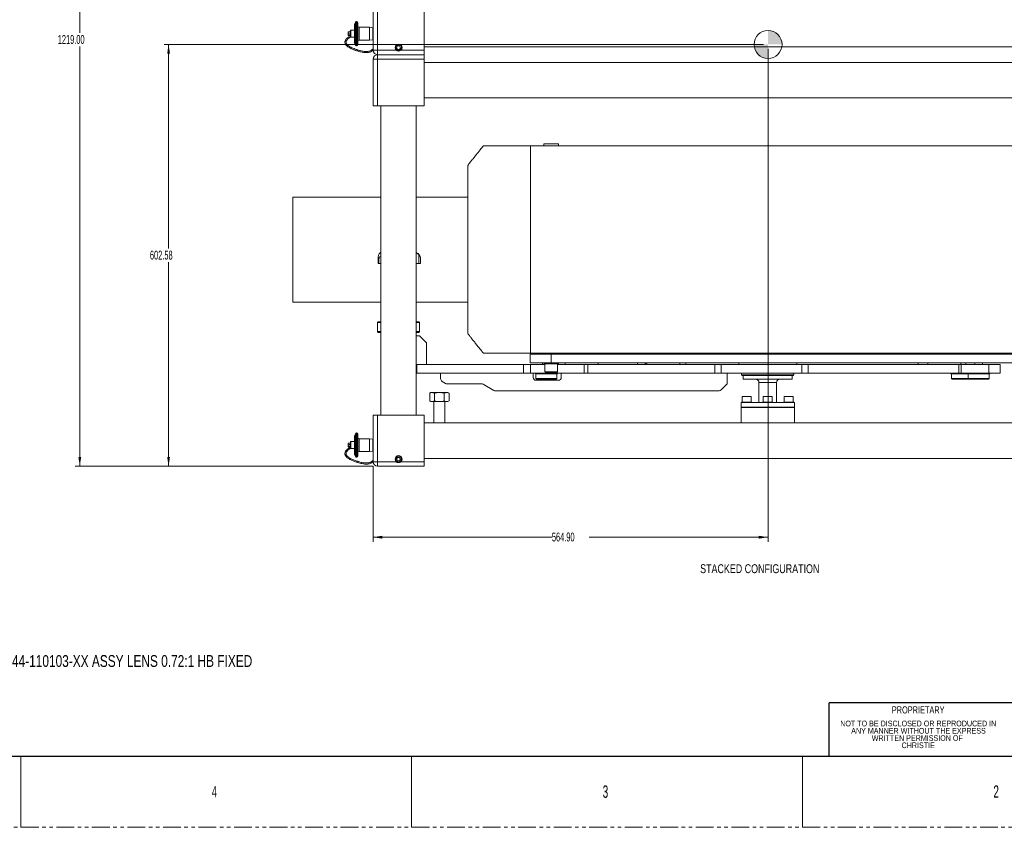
# Model space of a CAD drawing. Header units: millimetres. Extents: x 0 to 1118, y 0 to 864.
# Tile 5 of 13: x 558 to 910, y 0 to 289. Entities that reach past the tile are written whole.
import ezdxf

# ---------------------------------------------------------------- set-up
doc = ezdxf.new("R2010")
doc.units = ezdxf.units.MM
doc.linetypes.add('PHANTOM', pattern=[12.7, 6.35, -1.27, 1.27, -1.27, 1.27, -1.27])
doc.styles.add('SLDTEXTSTYLE0', font='TXT', dxfattribs={"width": 0.75})
doc.styles.add('SLDTEXTSTYLE1', font='TXT', dxfattribs={"width": 0.6})
doc.styles.add('SLDTEXTSTYLE3', font='TXT', dxfattribs={"width": 0.605})
doc.dimstyles.new('SLDDIMSTYLE0', dxfattribs={"dimtxt": 3.175, "dimasz": 3.302, "dimexe": 0, "dimexo": 0.0625, "dimgap": 0.79375, "dimtad": 0, "dimtih": 1, "dimtoh": 1, "dimlfac": 4, "dimrnd": 1e-09, "dimzin": 4, "dimdsep": 46, "dimtxsty": 'SLDTEXTSTYLE3', "dimsah": 1, "dimcen": 0.09, "dimadec": 0, "dimazin": 1, "dimtfac": 1, "dimtofl": 0, "dimtmove": 0, "dimatfit": 3, "dimfxl": 1, "dimfrac": 2, "dimtolj": 1, "dimtzin": 12, "dimarcsym": 0})
doc.dimstyles.new('SLDDIMSTYLE1', dxfattribs={"dimtxt": 3.175, "dimasz": 3.302, "dimexe": 0, "dimexo": 0.0625, "dimgap": 0.79375, "dimtad": 0, "dimtih": 1, "dimtoh": 1, "dimlfac": 4, "dimrnd": 1e-09, "dimzin": 12, "dimdsep": 46, "dimtxsty": 'SLDTEXTSTYLE3', "dimsah": 1, "dimcen": 0.09, "dimadec": 0, "dimazin": 3, "dimtfac": 1, "dimtofl": 0, "dimtmove": 0, "dimatfit": 3, "dimfxl": 1, "dimfrac": 2, "dimtolj": 1, "dimtzin": 12, "dimarcsym": 0})

# ---------------------------------------------------------------- blocks, each defined once
blk = doc.blocks.new('SW_NOTE_39')
at = {"color": 0, "linetype": 'Continuous', "lineweight": 0, "char_height": 2.032, "attachment_point": 2, "style": 'SLDTEXTSTYLE0'}
for s, insert in [('NOT TO BE DISCLOSED OR REPRODUCED IN', (26.92, 2.62)), ('ANY MANNER WITHOUT THE EXPRESS', (27.01, 0.02)), ('WRITTEN PERMISSION OF', (26.57, -2.57)), ('CHRISTIE', (26.91, -5.17))]:
    blk.add_mtext(s, dxfattribs=dict(at, insert=insert))
blk = doc.blocks.new('_D')
at = {"color": 7, "linetype": 'Continuous', "lineweight": 0}
for p, q in [((825.92, 278.09), (825.92, 102.04)), ((684.69, 129.03), (684.69, 102.04)), ((684.69, 103.64), (748.64, 103.64)), ((825.92, 103.64), (761.97, 103.64))]:
    blk.add_line(p, q, dxfattribs=at)
for points in [[(684.69, 103.64), (687.99, 103.13), (687.99, 104.15)], [(825.92, 103.64), (822.62, 104.15), (822.62, 103.13)]]:
    blk.add_solid(points, dxfattribs=at)
at = {"color": 7, "linetype": 'Continuous', "lineweight": 0, "insert": (748.64, 105.3), "char_height": 3.175, "attachment_point": 1, "style": 'SLDTEXTSTYLE3'}
blk.add_mtext('564.90', dxfattribs=at)
blk = doc.blocks.new('_D_1')
at = {"color": 7, "linetype": 'Continuous', "lineweight": 0}
for p, q in [((824.32, 279.69), (609.99, 279.69)), ((611.59, 279.69), (611.59, 206.8)), ((611.59, 129.04), (611.59, 201.93)), ((684.68, 129.04), (609.99, 129.04))]:
    blk.add_line(p, q, dxfattribs=at)
for points in [[(611.59, 279.69), (611.08, 276.38), (612.1, 276.38)], [(611.59, 129.04), (612.1, 132.34), (611.08, 132.34)]]:
    blk.add_solid(points, dxfattribs=at)
at = {"color": 7, "linetype": 'Continuous', "lineweight": 0, "insert": (604.92, 206.02), "char_height": 3.175, "attachment_point": 1, "style": 'SLDTEXTSTYLE3'}
blk.add_mtext('602.58', dxfattribs=at)
blk = doc.blocks.new('_D_2')
at = {"color": 7, "linetype": 'Continuous', "lineweight": 0}
for p, q in [((690.58, 433.79), (578.24, 433.79)), ((579.84, 433.79), (579.84, 283.85)), ((579.84, 129.04), (579.84, 278.98)), ((684.68, 129.04), (578.24, 129.04))]:
    blk.add_line(p, q, dxfattribs=at)
for points in [[(579.84, 433.79), (579.33, 430.49), (580.35, 430.49)], [(579.84, 129.04), (580.35, 132.34), (579.33, 132.34)]]:
    blk.add_solid(points, dxfattribs=at)
at = {"color": 7, "linetype": 'Continuous', "lineweight": 0, "insert": (571.96, 283.07), "char_height": 3.175, "attachment_point": 1, "style": 'SLDTEXTSTYLE3'}
blk.add_mtext('1219.00', dxfattribs=at)
blk = doc.blocks.new('SW_DOWELSYMBOL_2')
at = {"linetype": 'Continuous', "lineweight": 0}
h = blk.add_hatch(color=0, dxfattribs=at)
edge = h.paths.add_edge_path(flags=0)
edge.add_arc((0, 0), 5, 0, 90)
edge.add_line((0, 5), (0, 0))
edge.add_line((0, 0), (5, 0))
h = blk.add_hatch(color=0, dxfattribs=at)
edge = h.paths.add_edge_path(flags=0)
edge.add_arc((0, 0), 5, 180, 270)
edge.add_line((0, -5), (0, 0))
edge.add_line((0, 0), (-5, 0))
at = {"color": 0, "linetype": 'Continuous', "lineweight": 0}
blk.add_circle((0, 0), 5, dxfattribs=at)

msp = doc.modelspace()

# ---------------------------------------------------------------- linework, layer by layer
at = {"color": 7, "linetype": 'Continuous', "lineweight": 15}
for p, q in [((684.6924, 277.6278), (684.6924, 294.2903)), ((686.2799, 294.2903), (686.2799, 277.6278)), ((702.9424, 294.2903), (702.9424, 277.6278)), ((678.414, 287.613), (678.1122, 286.7838)), ((678.1122, 280.2968), (678.1122, 286.7838)), ((678.9059, 287.8742), (678.7869, 287.8742)), ((679.3028, 287.4773), (679.3028, 279.6033)), ((683.3721, 285.8223), (679.6997, 285.8223)), ((684.6569, 285.6873), (683.3721, 285.8223)), ((683.3721, 281.2583), (683.3721, 285.8223)), ((684.6923, 285.6518), (684.6569, 285.6873)), ((684.6569, 281.3933), (684.6569, 285.6873)), ((684.6923, 285.6518), (684.6923, 281.4288)), ((676.6239, 282.8349), (676.6239, 284.6896)), ((676.6239, 282.3909), (676.6239, 282.8349)), ((678.1122, 284.7849), (676.7191, 284.7849)), ((676.7191, 282.2957), (678.1122, 282.2957)), ((684.6924, 285.0353), (684.6923, 285.0353)), ((684.6923, 282.0453), (684.6924, 282.0453)), ((678.1122, 280.2968), (678.414, 279.4676)), ((678.7869, 279.2064), (678.9059, 279.2064)), ((679.6997, 281.2583), (683.3721, 281.2583)), ((683.3721, 281.2583), (684.6569, 281.3933)), ((684.6569, 281.3933), (684.6923, 281.4288)), ((693.4565, 279.1653), (693.0957, 278.5403)), ((693.0957, 278.5403), (693.4565, 277.9153)), ((694.1782, 279.1653), (693.4565, 279.1653)), ((694.5391, 278.5403), (694.1782, 279.1653)), ((694.1782, 277.9153), (694.5391, 278.5403)), ((702.9424, 278.8153), (959.6924, 278.8153)), ((686.2799, 277.6278), (684.6924, 277.6278)), ((686.2799, 277.6278), (686.2799, 276.0403)), ((686.2799, 277.6278), (693.2731, 277.6278)), ((686.2799, 274.4528), (686.2799, 276.0403)), ((686.2799, 276.0403), (702.9424, 276.0403)), ((693.4565, 277.9153), (694.1782, 277.9153)), ((694.3617, 277.6278), (702.9424, 277.6278)), ((702.9424, 277.6278), (702.9424, 276.0403)), ((702.9424, 276.0403), (702.9424, 274.4528)), ((684.6924, 257.7903), (684.6924, 274.4528)), ((686.2799, 274.4528), (684.6924, 274.4528)), ((686.2799, 274.4528), (686.2799, 257.7903)), ((702.9424, 274.4528), (686.2799, 274.4528)), ((702.9424, 274.4528), (702.9424, 257.7903)), ((959.6924, 273.2653), (702.9424, 273.2653)), ((702.9424, 260.5653), (959.6924, 260.5653)), ((686.2799, 257.7903), (684.6924, 257.7903)), ((702.9424, 257.7903), (686.2799, 257.7903)), ((687.4674, 257.7903), (687.4674, 147.2903)), ((700.1674, 147.2903), (700.1674, 257.7903)), ((741.0424, 243.434), (952.0424, 243.434)), ((741.0424, 169.434), (741.0424, 243.434)), ((745.7799, 244.184), (745.7799, 243.434)), ((745.7799, 244.184), (751.0549, 244.184)), ((751.0549, 243.434), (751.0549, 244.184)), ((718.5424, 206.434), (718.5424, 236.434)), ((687.4674, 225.1144), (656.0424, 225.1144)), ((656.0424, 206.3644), (656.0424, 225.1144)), ((718.5424, 225.1144), (700.1674, 225.1144)), ((656.0424, 187.6144), (656.0424, 206.3644)), ((686.7704, 204.6276), (686.8191, 204.7045)), ((701.0442, 204.6276), (701.0442, 201.409)), ((718.5424, 206.434), (718.5424, 176.434)), ((686.5735, 203.8483), (686.5735, 203.8467)), ((686.5735, 203.8467), (686.5735, 201.4085)), ((686.7355, 203.2216), (686.7091, 203.2216)), ((686.7091, 201.409), (686.7091, 203.2216)), ((686.7091, 201.409), (686.7355, 201.409)), ((686.7355, 203.2216), (686.7355, 201.409)), ((701.6923, 201.409), (701.6923, 203.2216)), ((701.6924, 201.4529), (701.6924, 203.2216)), ((701.6924, 201.4086), (701.6924, 201.4529)), ((656.0424, 187.6144), (687.4674, 187.6144)), ((700.1674, 187.6144), (718.5424, 187.6144)), ((686.5674, 180.584), (686.3174, 180.334)), ((686.3174, 180.334), (686.3174, 177.084)), ((687.4674, 180.334), (686.3174, 180.334)), ((686.5674, 180.584), (687.4674, 180.584)), ((700.1674, 180.584), (701.0674, 180.584)), ((701.3174, 180.334), (700.1674, 180.334)), ((701.3174, 180.334), (701.0674, 180.584)), ((701.3174, 177.084), (701.3174, 180.334)), ((686.3174, 177.084), (686.5674, 176.834)), ((686.3174, 177.084), (687.4674, 177.084)), ((687.4674, 176.834), (686.5674, 176.834)), ((700.1674, 177.084), (701.3174, 177.084)), ((701.0674, 176.834), (700.1674, 176.834)), ((701.0674, 176.834), (701.3174, 177.084)), ((701.3174, 175.634), (700.1674, 175.634)), ((703.8174, 173.134), (701.3174, 175.634)), ((703.8174, 165.384), (703.8174, 173.134)), ((740.9174, 165.884), (740.9174, 169.059)), ((740.9174, 169.059), (748.4174, 169.059)), ((741.0424, 169.434), (952.0424, 169.434)), ((745.7799, 169.434), (745.7799, 169.059)), ((748.4174, 169.059), (748.4174, 165.884)), ((748.4174, 169.059), (944.6674, 169.059)), ((751.0549, 169.059), (751.0549, 169.434)), ((756.4647, 169.434), (756.5027, 169.059)), ((757.6499, 169.059), (757.6499, 169.434)), ((761.6499, 169.434), (761.6499, 169.059)), ((769.9499, 169.434), (769.9499, 169.059)), ((770.1201, 169.059), (770.1201, 169.434)), ((770.202, 169.059), (770.202, 169.434)), ((770.3249, 169.059), (770.3249, 169.434)), ((770.6999, 169.134), (770.6999, 169.434)), ((770.6999, 169.134), (770.7749, 169.059)), ((770.6999, 169.059), (770.6999, 169.134)), ((770.9499, 169.434), (770.9499, 169.059)), ((781.8599, 169.059), (781.8599, 169.434)), ((782.1099, 169.434), (782.1099, 169.059)), ((785.3599, 169.059), (785.3599, 169.434)), ((785.6099, 169.434), (785.6099, 169.059)), ((786.5599, 169.059), (786.5599, 169.434)), ((796.5599, 169.059), (796.5599, 169.434)), ((808.2674, 169.059), (808.2674, 169.434)), ((818.5174, 169.434), (818.5174, 169.059)), ((830.5674, 169.059), (830.5674, 169.434)), ((833.0674, 169.434), (833.0674, 169.059)), ((833.4424, 169.434), (833.4424, 169.059)), ((833.5049, 169.434), (833.5049, 169.059)), ((833.5299, 169.434), (833.5299, 169.059)), ((833.8049, 169.059), (833.8049, 169.434)), ((834.0424, 169.059), (834.0424, 169.434)), ((834.2924, 169.434), (834.2924, 169.059)), ((748.4174, 165.884), (740.9174, 165.884)), ((745.2924, 165.884), (745.2924, 165.384)), ((745.8549, 165.884), (745.8549, 165.634)), ((748.4174, 165.634), (745.8549, 165.634)), ((746.1674, 165.634), (746.1674, 162.784)), ((748.4174, 165.884), (944.6674, 165.884)), ((750.9799, 165.634), (748.4174, 165.634)), ((750.6674, 162.784), (750.6674, 165.634)), ((750.9799, 165.634), (750.9799, 165.884)), ((753.4174, 165.884), (753.4174, 165.384)), ((765.1674, 165.384), (765.1674, 165.884)), ((779.2112, 165.884), (779.2112, 165.384)), ((781.9612, 165.384), (781.9612, 165.884)), ((782.1099, 165.884), (782.1099, 165.384)), ((782.6029, 165.884), (782.6029, 165.384)), ((794.3529, 165.384), (794.3529, 165.884)), ((796.5599, 165.884), (796.5599, 165.384)), ((815.4174, 165.884), (815.4174, 165.384)), ((836.1674, 165.384), (836.1674, 165.884)), ((879.5728, 165.884), (879.5728, 165.384)), ((883.0894, 165.884), (883.0894, 165.384)), ((894.8394, 165.384), (894.8394, 165.884)), ((896.6198, 165.384), (896.6198, 165.884)), ((899.8698, 165.884), (899.8698, 165.384)), ((902.6198, 165.384), (902.6198, 165.884)), ((700.1674, 165.384), (703.8174, 165.384)), ((700.1674, 165.384), (700.3174, 165.384)), ((700.3174, 162.209), (700.1674, 162.209)), ((700.3174, 165.384), (700.3174, 162.209)), ((700.3174, 165.384), (738.4811, 165.384)), ((700.3174, 162.209), (738.4811, 162.209)), ((738.4811, 162.209), (708.8549, 162.209)), ((708.8549, 162.209), (708.8549, 160.1911)), ((738.4811, 162.209), (738.4811, 165.384)), ((738.4811, 165.384), (740.9439, 165.384)), ((740.9439, 162.209), (738.4811, 162.209)), ((740.9439, 165.384), (740.9439, 162.209)), ((740.9439, 165.384), (746.1674, 165.384)), ((740.9439, 162.209), (750.3418, 162.209)), ((741.9799, 162.209), (741.9799, 160.709)), ((742.7299, 162.209), (742.7299, 162.0465)), ((742.7299, 162.0465), (746.6674, 162.0465)), ((742.9174, 162.0465), (742.9174, 160.3965)), ((746.6674, 162.0465), (750.6049, 162.0465)), ((750.3418, 162.209), (760.1981, 162.209)), ((750.4174, 160.3965), (750.4174, 162.0465)), ((750.6049, 162.0465), (750.6049, 162.209)), ((750.6674, 165.384), (760.1981, 165.384)), ((751.9799, 160.709), (751.9799, 162.209)), ((760.1981, 162.209), (760.1981, 165.384)), ((760.1981, 165.384), (761.4945, 165.384)), ((806.9241, 162.209), (760.1981, 162.209)), ((761.4945, 162.209), (760.1981, 162.209)), ((761.4945, 165.384), (761.4945, 162.209)), ((761.4945, 165.384), (806.9241, 165.384)), ((761.4945, 162.209), (806.9241, 162.209)), ((806.9241, 162.209), (806.9241, 165.384)), ((806.9241, 165.384), (809.1439, 165.384)), ((809.1439, 162.209), (806.9241, 162.209)), ((809.1439, 165.384), (809.1439, 162.209)), ((809.1439, 165.384), (837.9501, 165.384)), ((809.1439, 162.209), (837.9501, 162.209)), ((811.3549, 158.8733), (811.3549, 162.209)), ((816.4174, 162.209), (816.4174, 161.684)), ((835.1674, 161.684), (835.1674, 162.209)), ((837.9501, 162.209), (837.9501, 165.384)), ((837.9501, 165.384), (840.2981, 165.384)), ((840.2981, 162.209), (837.9501, 162.209)), ((840.2981, 165.384), (840.2981, 162.209)), ((840.2981, 165.384), (894.0978, 165.384)), ((840.2981, 162.209), (894.0978, 162.209)), ((891.3073, 162.209), (891.3073, 162.0465)), ((891.3073, 162.0465), (895.2448, 162.0465)), ((891.4948, 162.0465), (891.4948, 160.3965)), ((894.0978, 162.209), (894.0978, 165.384)), ((894.0978, 165.384), (894.9648, 165.384)), ((894.9648, 162.209), (894.0978, 162.209)), ((894.9648, 165.384), (894.9648, 162.209)), ((894.9648, 165.384), (904.8445, 165.384)), ((894.9648, 162.209), (904.8445, 162.209)), ((895.2448, 162.0465), (897.3073, 162.0465)), ((897.3073, 162.209), (897.3073, 162.0465)), ((897.3073, 162.0465), (901.2448, 162.0465)), ((897.4948, 162.0465), (897.4948, 160.3965)), ((901.2448, 162.0465), (905.1823, 162.0465)), ((904.8445, 165.384), (904.8445, 162.209)), ((904.8445, 165.384), (908.9107, 165.384)), ((904.8445, 162.209), (908.9107, 162.209)), ((904.9948, 160.3965), (904.9948, 162.0465)), ((905.1823, 162.0465), (905.1823, 162.209)), ((908.9107, 165.384), (908.9107, 162.209)), ((908.9107, 165.384), (908.963, 165.384)), ((908.9107, 162.209), (908.963, 162.209)), ((908.963, 162.209), (908.963, 165.384)), ((709.3549, 159.3251), (710.6228, 158.593)), ((723.5068, 158.459), (711.1228, 158.459)), ((742.9174, 160.3965), (743.1674, 160.1465)), ((742.9174, 160.3965), (750.4174, 160.3965)), ((742.9799, 159.709), (750.9799, 159.709)), ((750.1674, 160.1465), (743.1674, 160.1465)), ((750.1674, 160.1465), (750.4174, 160.3965)), ((816.4174, 161.684), (816.5906, 161.384)), ((816.4174, 161.684), (835.1674, 161.684)), ((834.9942, 161.384), (816.5906, 161.384)), ((817.0424, 161.384), (817.0424, 160.134)), ((834.5424, 160.134), (817.0424, 160.134)), ((822.6674, 158.884), (822.6674, 151.7153)), ((828.9174, 151.7153), (828.9174, 158.884)), ((834.5424, 160.134), (834.5424, 161.384)), ((834.9942, 161.384), (835.1674, 161.684)), ((891.4948, 160.3965), (891.7448, 160.1465)), ((891.4948, 160.3965), (897.4948, 160.3965)), ((897.7448, 160.1465), (891.7448, 160.1465)), ((897.4948, 160.3965), (897.7448, 160.1465)), ((897.4948, 160.3965), (904.9948, 160.3965)), ((904.7448, 160.1465), (897.7448, 160.1465)), ((904.7448, 160.1465), (904.9948, 160.3965)), ((705.4075, 155.3278), (704.9434, 155.0598)), ((704.9434, 152.3457), (704.9434, 155.0598)), ((705.4075, 155.3278), (705.8094, 155.3278)), ((705.8094, 155.3278), (708.4075, 155.3278)), ((706.6754, 155.0598), (706.6754, 152.3457)), ((708.4075, 155.3278), (711.0056, 155.3278)), ((710.1395, 152.3457), (710.1395, 155.0598)), ((711.0056, 155.3278), (711.4075, 155.3278)), ((711.8716, 155.0598), (711.4075, 155.3278)), ((711.8716, 152.3457), (711.8716, 155.0598)), ((727.8728, 156.093), (724.0068, 158.3251)), ((728.3728, 155.959), (808.4407, 155.959)), ((809.1478, 156.2519), (811.062, 158.1662)), ((704.9434, 152.3457), (705.4075, 152.0778)), ((705.4075, 152.0778), (705.8094, 152.0778)), ((705.8094, 152.0778), (708.4075, 152.0778)), ((706.4075, 152.0778), (706.4075, 144.5153)), ((708.4075, 152.0778), (711.0056, 152.0778)), ((710.4075, 144.5153), (710.4075, 152.0778)), ((711.0056, 152.0778), (711.4075, 152.0778)), ((711.4075, 152.0778), (711.8716, 152.3457)), ((816.2674, 151.7153), (816.2674, 150.0903)), ((816.2674, 151.7153), (819.0572, 151.7153)), ((816.4174, 151.9153), (816.4174, 151.7153)), ((816.4174, 151.9153), (820.1674, 151.9153)), ((816.6674, 153.9153), (816.6674, 151.9153)), ((819.9174, 153.9153), (816.6674, 153.9153)), ((819.0572, 151.7153), (835.3174, 151.7153)), ((819.9174, 151.9153), (819.9174, 153.9153)), ((820.1674, 151.7153), (820.1674, 151.9153)), ((823.9174, 151.9153), (823.9174, 151.7153)), ((823.9174, 151.9153), (827.6674, 151.9153)), ((824.1674, 153.9153), (824.1674, 151.9153)), ((827.4174, 153.9153), (824.1674, 153.9153)), ((827.4174, 151.9153), (827.4174, 153.9153)), ((827.6674, 151.7153), (827.6674, 151.9153)), ((831.4174, 151.9153), (831.4174, 151.7153)), ((831.4174, 151.9153), (835.1674, 151.9153)), ((831.6674, 153.9153), (831.6674, 151.9153)), ((834.9174, 153.9153), (831.6674, 153.9153)), ((834.9174, 151.9153), (834.9174, 153.9153)), ((835.1674, 151.7153), (835.1674, 151.9153)), ((835.3174, 150.0903), (835.3174, 151.7153)), ((816.2674, 150.0903), (819.0572, 150.0903)), ((816.2674, 150.0403), (816.2674, 144.5153)), ((835.3174, 150.0403), (816.2674, 150.0403)), ((817.4424, 150.0903), (817.4424, 150.0403)), ((819.0572, 150.0903), (835.3174, 150.0903)), ((819.1424, 150.0403), (819.1424, 150.0903)), ((824.9424, 150.0903), (824.9424, 150.0403)), ((826.6424, 150.0403), (826.6424, 150.0903)), ((832.4424, 150.0903), (832.4424, 150.0403)), ((834.1424, 150.0403), (834.1424, 150.0903)), ((835.3174, 144.5153), (835.3174, 150.0403)), ((684.6924, 130.6278), (684.6924, 147.2903)), ((684.6924, 147.2903), (686.2799, 147.2903)), ((686.2799, 147.2903), (686.2799, 130.6278)), ((686.2799, 147.2903), (702.9424, 147.2903)), ((702.9424, 147.2903), (702.9424, 130.6278)), ((959.6924, 144.5153), (702.9424, 144.5153)), ((678.9059, 140.8742), (678.7869, 140.8742)), ((676.6239, 135.8349), (676.6239, 137.6896)), ((678.1122, 137.7849), (676.7191, 137.7849)), ((678.414, 140.613), (678.1122, 139.7838)), ((678.1122, 133.2968), (678.1122, 139.7838)), ((679.3028, 140.4773), (679.3028, 132.6033)), ((683.3721, 138.8223), (679.6997, 138.8223)), ((684.6569, 138.6873), (683.3721, 138.8223)), ((683.3721, 134.2583), (683.3721, 138.8223)), ((684.6923, 138.6518), (684.6569, 138.6873)), ((684.6569, 134.3933), (684.6569, 138.6873)), ((684.6923, 138.6518), (684.6923, 134.4288)), ((684.6924, 138.0353), (684.6923, 138.0353)), ((676.6239, 135.3909), (676.6239, 135.8349)), ((676.7191, 135.2957), (678.1122, 135.2957)), ((679.6997, 134.2583), (683.3721, 134.2583)), ((683.3721, 134.2583), (684.6569, 134.3933)), ((684.6569, 134.3933), (684.6923, 134.4288)), ((684.6923, 135.0453), (684.6924, 135.0453)), ((678.1122, 133.2968), (678.414, 132.4676)), ((678.7869, 132.2064), (678.9059, 132.2064)), ((686.2799, 130.6278), (684.6924, 130.6278)), ((686.2799, 130.6278), (693.2731, 130.6278)), ((686.2799, 130.6278), (686.2799, 129.0403)), ((693.4565, 132.1653), (693.0957, 131.5403)), ((693.0957, 131.5403), (693.4565, 130.9153)), ((694.1782, 132.1653), (693.4565, 132.1653)), ((693.4565, 130.9153), (694.1782, 130.9153)), ((694.5391, 131.5403), (694.1782, 132.1653)), ((694.1782, 130.9153), (694.5391, 131.5403)), ((694.3617, 130.6278), (702.9424, 130.6278)), ((702.9424, 131.8153), (959.6924, 131.8153)), ((702.9424, 130.6278), (702.9424, 129.0403)), ((702.9424, 129.0403), (686.2799, 129.0403))]:
    msp.add_line(p, q, dxfattribs=at)
at = {"color": 9, "linetype": 'Continuous', "lineweight": 15}
for p, q in [((678.414, 279.4676), (678.414, 287.613)), ((678.7869, 287.8742), (678.7869, 279.2064)), ((678.9059, 279.2064), (678.9059, 287.8742)), ((679.6997, 285.8223), (679.6997, 281.2583)), ((676.7191, 284.7849), (676.7191, 282.7764)), ((676.7191, 282.7764), (676.7191, 282.2957)), ((763.1499, 169.059), (763.1499, 169.434)), ((785.8599, 169.434), (785.8599, 169.059)), ((746.1674, 162.784), (748.4174, 162.784)), ((748.4174, 162.784), (750.6674, 162.784)), ((750.3418, 162.634), (750.3418, 162.209)), ((828.9174, 158.884), (822.6674, 158.884)), ((678.7869, 140.8742), (678.7869, 132.2064)), ((678.9059, 132.2064), (678.9059, 140.8742)), ((676.7191, 137.7849), (676.7191, 135.7764)), ((678.414, 132.4676), (678.414, 140.613)), ((679.6997, 138.8223), (679.6997, 134.2583)), ((676.7191, 135.7764), (676.7191, 135.2957))]:
    msp.add_line(p, q, dxfattribs=at)
at = {"color": 7, "linetype": 'Continuous', "lineweight": 30}
for p, q in [((1104.9, 44.45), (847.725, 44.45)), ((847.725, 25.4), (847.725, 44.45)), ((12.7, 25.4), (1104.9, 25.4))]:
    msp.add_line(p, q, dxfattribs=at)
at = {"color": 7, "linetype": 'Continuous', "lineweight": 0}
for p, q in [((847.725, 25.4), (847.725, 44.45)), ((558.8, 25.4), (558.8, 0)), ((698.5, 25.4), (698.5, 0)), ((838.2, 25.4), (838.2, 0)), ((911.225, 25.4), (847.725, 25.4))]:
    msp.add_line(p, q, dxfattribs=at)
at = {"color": 7, "linetype": 'PHANTOM', "lineweight": 0}
msp.add_line((0, 0), (1117.6, 0), dxfattribs=at)
at = {"color": 7, "linetype": 'Continuous', "lineweight": 0}
msp.add_circle((825.9174, 279.6853), 5, dxfattribs=at)
at = {"color": 7, "linetype": 'Continuous', "lineweight": 15}
for centre in [(693.8174, 278.5403), (693.8174, 131.5403)]:
    msp.add_circle(centre, 1.25, dxfattribs=at)
for centre, radius, start, end in [((678.7869, 287.4773), 0.3969, 90, 160), ((678.9059, 287.4773), 0.3969, 0, 90), ((679.6997, 286.2192), 0.3969, 180, 270), ((676.7191, 284.6896), 0.0953, 90, 180), ((676.7191, 282.3909), 0.0953, 180, 270), ((678.7869, 279.6033), 0.3969, 200, 270), ((678.9059, 279.6033), 0.3969, 270, 360), ((679.6997, 280.8614), 0.3969, 90, 180), ((693.8174, 278.5403), 1.0625, 300.815256, 239.184744), ((686.2799, 277.6278), 1.5875, 180, 270), ((686.2799, 274.4528), 1.5875, 90, 180), ((688.4375, 203.0653), 2.5, 112.832822, 119.054116), ((699.1973, 203.0653), 2.5, 3.584565, 67.167178), ((746.3174, 162.784), 0.15, 180, 270), ((750.5174, 162.784), 0.15, 270, 0), ((709.8549, 160.1911), 1, 180, 240), ((711.1228, 159.459), 1, 240, 270), ((723.5068, 157.459), 1, 60, 90), ((742.9799, 160.709), 1, 180, 270), ((750.9799, 160.709), 1, 270, 360), ((810.3549, 158.8733), 1, 315, 0), ((821.4174, 158.884), 1.25, 0, 90), ((830.1674, 158.884), 1.25, 90, 180), ((728.3728, 156.959), 1, 240, 270), ((808.4407, 156.959), 1, 270, 315), ((820.2174, 149.9153), 0.175, 90, 134.415309), ((831.3674, 149.9153), 0.175, 45.584691, 90), ((678.7869, 140.4773), 0.3969, 90, 160), ((678.9059, 140.4773), 0.3969, 0, 90), ((676.7191, 137.6896), 0.0953, 90, 180), ((679.6997, 139.2192), 0.3969, 180, 270), ((676.7191, 135.3909), 0.0952, 180, 270), ((679.6997, 133.8614), 0.3969, 90, 180), ((678.7869, 132.6033), 0.3969, 200, 270), ((678.9059, 132.6033), 0.3969, 270, 360), ((686.2799, 130.6278), 1.5875, 180, 270), ((693.8174, 131.5403), 1.0625, 300.815256, 239.184744)]:
    msp.add_arc(centre, radius, start, end, dxfattribs=at)
for points, knots in [([(676.6239, 282.8247), (676.5276, 282.7705), (676.2523, 282.6156), (675.8474, 282.3399), (675.4526, 282.0231), (675.1294, 281.6986), (674.8783, 281.3644), (674.713, 281.0332), (674.6262, 280.6918), (674.6212, 280.3363), (674.717, 279.9714), (674.916, 279.6189), (675.1726, 279.3132), (675.4866, 279.0262), (675.8979, 278.7273), (676.4052, 278.4276), (676.976, 278.1455), (677.5598, 277.8957), (678.1207, 277.6802), (678.6363, 277.5071), (679.1182, 277.3555), (679.655, 277.1901), (680.3604, 276.9949), (681.1921, 276.8362), (682.0509, 276.7546), (682.77, 276.7704), (683.3664, 276.8711), (683.858, 277.0261), (684.2907, 277.2588), (684.5923, 277.4526), (684.7146, 277.593), (684.7339, 277.6151)], [0, 0, 0, 0, 0.01940147, 0.05547395, 0.09162701, 0.12644362, 0.16332636, 0.20020095, 0.23114796, 0.26464035, 0.30507459, 0.34101974, 0.37034608, 0.40079216, 0.43562954, 0.47529152, 0.51513029, 0.55380921, 0.59044635, 0.62296728, 0.65007034, 0.67980326, 0.72228159, 0.77959809, 0.82944011, 0.8746698, 0.90629248, 0.93639293, 0.96568269, 0.99458277, 1, 1, 1, 1]), ([(684.6924, 278.1282), (684.4941, 277.9333), (684.191, 277.6351), (683.6534, 277.3738), (683.1869, 277.2381), (682.6687, 277.1664), (682.1046, 277.1541), (681.4885, 277.2029), (680.8176, 277.3129), (680.1461, 277.465), (679.5585, 277.6181), (679.0621, 277.7717), (678.529, 277.9552), (677.872, 278.1963), (677.1145, 278.5131), (676.4543, 278.8503), (675.9509, 279.1716), (675.6113, 279.4419), (675.3547, 279.7028), (675.1561, 279.9792), (675.035, 280.2786), (675.014, 280.5651), (675.063, 280.8224), (675.1816, 281.097), (675.3865, 281.3878), (675.6704, 281.6849), (676.037, 281.9856), (676.3764, 282.2244), (676.5992, 282.352), (676.6466, 282.3791)], [0, 0, 0, 0, 0.05392718, 0.08246541, 0.11262923, 0.14513891, 0.18022478, 0.21819393, 0.2608515, 0.30762482, 0.34720135, 0.37465001, 0.40499284, 0.45321233, 0.50630365, 0.56145544, 0.60049432, 0.63396272, 0.66322551, 0.69605305, 0.73623415, 0.77345733, 0.80436584, 0.84066976, 0.87900654, 0.91495752, 0.95205581, 0.98980876, 1, 1, 1, 1]), ([(676.029, 284.2333), (676.0043, 284.2311), (675.9507, 284.2262), (675.8617, 284.1878), (675.7931, 284.1231), (675.7538, 284.0491), (675.7368, 283.9826), (675.7369, 283.9119), (675.7548, 283.8436), (675.7882, 283.7832), (675.8451, 283.7218), (675.9138, 283.6796), (675.9656, 283.6729), (675.9813, 283.6709)], [0, 0, 0, 0, 0.09645892, 0.20972572, 0.34310338, 0.41741933, 0.49543032, 0.57547067, 0.65551416, 0.73355169, 0.8079643, 0.94202599, 1, 1, 1, 1]), ([(676.029, 283.6777), (676.0043, 283.6755), (675.9507, 283.6706), (675.8617, 283.6322), (675.7931, 283.5675), (675.7538, 283.4935), (675.7368, 283.427), (675.7369, 283.3563), (675.7548, 283.2879), (675.7882, 283.2276), (675.845, 283.1658), (675.9288, 283.1177), (675.9962, 283.1105), (676.0273, 283.1071)], [0, 0, 0, 0, 0.09125252, 0.19840572, 0.32458428, 0.39488901, 0.46868933, 0.54440948, 0.6201326, 0.69395804, 0.7643542, 0.89117987, 1, 1, 1, 1]), ([(675.7719, 283.2628), (675.7664, 283.2532), (675.7496, 283.2239), (675.7372, 283.1668), (675.7368, 283.0964), (675.7551, 283.0279), (675.7886, 282.9677), (675.8458, 282.9058), (675.9301, 282.8577), (675.9977, 282.8506), (676.029, 282.8472)], [0, 0, 0, 0, 0.05558048, 0.17002104, 0.2875959, 0.40532821, 0.52027346, 0.63006627, 0.82855466, 1, 1, 1, 1]), ([(675.7719, 283.8184), (675.7664, 283.8088), (675.7496, 283.7795), (675.7371, 283.7223), (675.7372, 283.6523), (675.7523, 283.5892), (675.7733, 283.5551), (675.7819, 283.541)], [0, 0, 0, 0, 0.11391862, 0.34847775, 0.589461, 0.83076698, 1, 1, 1, 1]), ([(675.9759, 283.1191), (675.9853, 283.1135), (676.0036, 283.1027), (676.1695, 283.0824), (676.3709, 283.0662), (676.5917, 283.0567), (676.6239, 283.0553)], [0, 0, 0, 0, 0.25945656, 0.50265531, 0.92758112, 1, 1, 1, 1]), ([(676.6239, 284.2822), (676.5336, 284.2774), (676.2986, 284.2648), (676.0497, 284.2456), (676.0017, 284.2301), (675.9765, 284.222)], [0, 0, 0, 0, 0.228571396, 0.595023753, 1, 1, 1, 1]), ([(676.6239, 283.7266), (676.5336, 283.7218), (676.2986, 283.7092), (676.0497, 283.6899), (676.0017, 283.6745), (675.9765, 283.6664)], [0, 0, 0, 0, 0.2285714, 0.59502375, 1, 1, 1, 1]), ([(675.9765, 282.8586), (676.0017, 282.8505), (676.0497, 282.835), (676.2986, 282.8158), (676.5336, 282.8032), (676.6239, 282.7984)], [0, 0, 0, 0, 0.404976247, 0.771428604, 1, 1, 1, 1]), ([(676.0534, 283.1194), (676.0717, 283.1266), (676.107, 283.1405), (676.3297, 283.1579), (676.5458, 283.1695), (676.6239, 283.1737)], [0, 0, 0, 0, 0.408810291, 0.78648014, 1, 1, 1, 1]), ([(676.0553, 282.86), (676.0602, 282.8646), (676.07, 282.874), (676.2179, 282.8924), (676.3981, 282.9073), (676.6014, 282.9161), (676.6239, 282.917)], [0, 0, 0, 0, 0.24822382, 0.50090184, 0.94475906, 1, 1, 1, 1]), ([(676.1347, 283.6939), (676.1381, 283.6948), (676.1673, 283.7024), (676.3338, 283.7135), (676.5469, 283.7251), (676.6239, 283.7293)], [0, 0, 0, 0, 0.07912901, 0.66740922, 1, 1, 1, 1]), ([(693.2731, 277.6278), (693.3816, 277.5767), (693.5987, 277.4745), (693.9645, 277.4692), (694.2183, 277.5462), (694.3415, 277.6163), (694.3617, 277.6278)], [0, 0, 0, 0, 0.31324633, 0.62648809, 0.93890842, 1, 1, 1, 1]), ([(724.1594, 243.4358), (723.7643, 242.9574), (722.8926, 241.9017), (721.878, 240.6572), (721.1223, 239.7196), (720.6646, 239.1484), (720.1067, 238.4465), (719.3835, 237.5275), (718.8441, 236.8264), (718.5424, 236.4341)], [0, 0, 0, 0, 0.2090895, 0.46134795, 0.53683224, 0.61074997, 0.70522521, 0.83507739, 1, 1, 1, 1]), ([(724.1616, 243.434), (724.1886, 243.434), (724.2388, 243.434), (724.6117, 243.434), (725.1256, 243.434), (725.8029, 243.434), (726.6122, 243.434), (727.6853, 243.434), (729.0379, 243.434), (730.7388, 243.434), (732.5466, 243.434), (734.3841, 243.434), (736.1043, 243.434), (737.6613, 243.434), (739.0091, 243.434), (739.9115, 243.434), (740.4658, 243.434), (740.7826, 243.434), (740.9985, 243.434), (741.0278, 243.434), (741.0424, 243.434)], [0, 0, 0, 0, 0.04852782, 0.0901083, 0.13204708, 0.1739923, 0.21659564, 0.25920398, 0.32377159, 0.38834726, 0.46381211, 0.53932325, 0.61482785, 0.69045264, 0.76708135, 0.8439156, 0.88280425, 0.92169074, 0.96084763, 1, 1, 1, 1]), ([(686.6914, 204.4628), (686.6534, 204.3474), (686.5761, 204.1133), (686.5658, 203.771), (686.6032, 203.4939), (686.6513, 203.324), (686.6848, 203.2436), (686.7037, 203.2265), (686.7091, 203.2216)], [0, 0, 0, 0, 0.28030099, 0.5686109, 0.79368532, 0.91599441, 0.97623927, 1, 1, 1, 1]), ([(687.2228, 205.2504), (687.2228, 205.2504), (687.2333, 205.2607), (687.1983, 205.2277), (687.1038, 205.1285), (686.9115, 204.9021), (686.7564, 204.5924), (686.6914, 204.4628)], [0, 0, 0, 0, 0.0002942, 0.21215585, 0.42959544, 0.76128702, 1, 1, 1, 1]), ([(686.7355, 203.2216), (686.7478, 203.2344), (686.8078, 203.2969), (686.9304, 203.5553), (687.1513, 203.8826), (687.3652, 204.1309), (687.4674, 204.2496)], [0, 0, 0, 0, 0.05973633, 0.29257092, 0.66189442, 1, 1, 1, 1]), ([(700.1674, 205.1755), (700.1969, 205.1682), (700.3321, 205.1348), (700.6411, 204.9885), (700.9035, 204.7536), (701.0442, 204.6276)], [0, 0, 0, 0, 0.11490839, 0.52520196, 1, 1, 1, 1]), ([(701.0442, 204.6276), (701.1335, 204.5219), (701.3147, 204.3073), (701.5084, 203.9578), (701.6244, 203.6378), (701.6723, 203.405), (701.6884, 203.2701), (701.6913, 203.2346), (701.6923, 203.2216)], [0, 0, 0, 0, 0.23253913, 0.47177236, 0.72393175, 0.87735909, 0.955006, 1, 1, 1, 1]), ([(686.5756, 201.409), (686.5749, 201.409), (686.5644, 201.409), (686.6009, 201.409), (686.673, 201.409), (686.7091, 201.409)], [0, 0, 0, 0, 0.03402887, 0.51701443, 1, 1, 1, 1]), ([(686.578, 203.8483), (686.5761, 203.8636), (686.5702, 203.9115), (686.581, 203.9581), (686.5883, 203.9899)], [0, 0, 0, 0, 0.318782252, 1, 1, 1, 1]), ([(686.7355, 201.409), (686.7964, 201.409), (686.9182, 201.409), (687.1728, 201.409), (687.373, 201.409), (687.4674, 201.409)], [0, 0, 0, 0, 0.3458361, 0.69167219, 1, 1, 1, 1]), ([(701.0442, 201.409), (700.7763, 201.409), (700.4385, 201.409), (700.2139, 201.409), (700.1674, 201.409)], [0, 0, 0, 0, 0.79293862, 1, 1, 1, 1]), ([(718.5424, 176.434), (718.8103, 176.0855), (719.3006, 175.4477), (719.9765, 174.5866), (720.5371, 173.8795), (721.0264, 173.2677), (721.4903, 172.6916), (721.9543, 172.1189), (722.4183, 171.5492), (723.1568, 170.6464), (723.7406, 169.9393), (724.1698, 169.4193)], [0, 0, 0, 0, 0.14621083, 0.26753167, 0.36373037, 0.44590949, 0.52788465, 0.60972347, 0.69145677, 0.77312032, 1, 1, 1, 1]), ([(741.0424, 169.434), (741.0279, 169.434), (740.9988, 169.434), (740.785, 169.434), (740.4663, 169.434), (740.0428, 169.434), (739.4388, 169.434), (738.6101, 169.434), (737.5443, 169.434), (736.1943, 169.434), (734.5217, 169.434), (732.264, 169.434), (730.1423, 169.434), (728.3319, 169.434), (727.0801, 169.434), (725.9876, 169.434), (725.1758, 169.434), (724.6184, 169.434), (724.326, 169.434), (724.1702, 169.434), (724.1821, 169.434), (724.1877, 169.434)], [0, 0, 0, 0, 0.03885446, 0.07791984, 0.1169883, 0.15652984, 0.19607307, 0.25600213, 0.315936, 0.37150711, 0.45500948, 0.53852178, 0.64995308, 0.70567141, 0.76141786, 0.81486737, 0.86830217, 0.90883254, 0.94935771, 0.97660207, 1, 1, 1, 1]), ([(758.0003, 169.059), (758.0234, 169.1287), (758.0719, 169.2749), (758.1821, 169.3793), (758.2398, 169.434)], [0, 0, 0, 0, 0.47641813, 1, 1, 1, 1]), ([(763.3999, 169.059), (763.3999, 169.0964), (763.3999, 169.2078), (763.3999, 169.3437), (763.3999, 169.434)], [0, 0, 0, 0, 0.33589668, 1, 1, 1, 1]), ([(766.8999, 169.059), (766.8999, 169.0777), (766.8999, 169.1817), (766.8999, 169.3203), (766.8999, 169.434)], [0, 0, 0, 0, 0.17996815, 1, 1, 1, 1]), ([(746.3174, 162.634), (746.3454, 162.634), (746.3886, 162.634), (746.6504, 162.634), (746.9215, 162.634), (747.2579, 162.634), (747.7468, 162.634), (748.1532, 162.634), (748.4174, 162.634)], [0, 0, 0, 0, 0.23945684, 0.36836066, 0.5, 0.63163934, 0.76054316, 1, 1, 1, 1]), ([(748.4174, 162.634), (748.6815, 162.634), (749.0879, 162.634), (749.5768, 162.634), (749.9133, 162.634), (750.1843, 162.634), (750.4462, 162.634), (750.4893, 162.634), (750.5174, 162.634)], [0, 0, 0, 0, 0.239456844, 0.36836066, 0.5, 0.63163934, 0.760543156, 1, 1, 1, 1]), ([(704.9434, 155.0598), (705.084, 155.1347), (705.3679, 155.2859), (705.6614, 155.3137), (705.8094, 155.3278)], [0, 0, 0, 0, 0.49545796, 1, 1, 1, 1]), ([(705.8094, 155.3278), (705.9545, 155.3143), (706.248, 155.287), (706.5319, 155.1361), (706.6754, 155.0598)], [0, 0, 0, 0, 0.494510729, 1, 1, 1, 1]), ([(706.6754, 155.0598), (706.9567, 155.1347), (707.5245, 155.2859), (708.1114, 155.3137), (708.4075, 155.3278)], [0, 0, 0, 0, 0.49545796, 1, 1, 1, 1]), ([(708.4075, 155.3278), (708.6977, 155.3143), (709.2846, 155.287), (709.8525, 155.1361), (710.1395, 155.0598)], [0, 0, 0, 0, 0.49451073, 1, 1, 1, 1]), ([(710.1395, 155.0598), (710.2802, 155.1347), (710.5641, 155.2859), (710.8575, 155.3137), (711.0056, 155.3278)], [0, 0, 0, 0, 0.49545796, 1, 1, 1, 1]), ([(711.0056, 155.3278), (711.1507, 155.3143), (711.4441, 155.287), (711.7281, 155.1361), (711.8716, 155.0598)], [0, 0, 0, 0, 0.494510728, 1, 1, 1, 1]), ([(705.8094, 152.0778), (705.6643, 152.0913), (705.3709, 152.1186), (705.0869, 152.2695), (704.9434, 152.3457)], [0, 0, 0, 0, 0.494510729, 1, 1, 1, 1]), ([(706.6754, 152.3457), (706.5348, 152.2709), (706.2509, 152.1197), (705.9575, 152.0918), (705.8094, 152.0778)], [0, 0, 0, 0, 0.49545796, 1, 1, 1, 1]), ([(708.4075, 152.0778), (708.1173, 152.0913), (707.5304, 152.1186), (706.9625, 152.2695), (706.6754, 152.3457)], [0, 0, 0, 0, 0.49451073, 1, 1, 1, 1]), ([(710.1395, 152.3457), (709.8583, 152.2709), (709.2905, 152.1197), (708.7036, 152.0918), (708.4075, 152.0778)], [0, 0, 0, 0, 0.49545796, 1, 1, 1, 1]), ([(711.0056, 152.0778), (710.8605, 152.0913), (710.567, 152.1186), (710.2831, 152.2695), (710.1395, 152.3457)], [0, 0, 0, 0, 0.49451073, 1, 1, 1, 1]), ([(711.8716, 152.3457), (711.731, 152.2709), (711.4471, 152.1197), (711.1536, 152.0918), (711.0056, 152.0778)], [0, 0, 0, 0, 0.49545796, 1, 1, 1, 1]), ([(676.6239, 135.8247), (676.5276, 135.7705), (676.2523, 135.6156), (675.8474, 135.3399), (675.4526, 135.0231), (675.1294, 134.6986), (674.8783, 134.3644), (674.713, 134.0332), (674.6262, 133.6918), (674.6212, 133.3363), (674.717, 132.9714), (674.916, 132.6189), (675.1726, 132.3132), (675.4866, 132.0262), (675.8979, 131.7273), (676.4052, 131.4276), (676.976, 131.1455), (677.5598, 130.8957), (678.1207, 130.6802), (678.6363, 130.5071), (679.1182, 130.3555), (679.655, 130.1901), (680.3604, 129.9949), (681.1921, 129.8362), (682.0509, 129.7546), (682.77, 129.7704), (683.3664, 129.8711), (683.858, 130.0261), (684.2907, 130.2588), (684.5923, 130.4526), (684.7146, 130.593), (684.7339, 130.6151)], [0, 0, 0, 0, 0.01940147, 0.05547395, 0.09162701, 0.12644362, 0.16332636, 0.20020095, 0.23114796, 0.26464035, 0.30507459, 0.34101974, 0.37034608, 0.40079216, 0.43562954, 0.47529152, 0.51513029, 0.55380921, 0.59044635, 0.62296728, 0.65007034, 0.67980326, 0.72228159, 0.77959809, 0.82944011, 0.8746698, 0.90629248, 0.93639293, 0.96568269, 0.99458277, 1, 1, 1, 1]), ([(684.6924, 131.1282), (684.4941, 130.9333), (684.191, 130.6351), (683.6534, 130.3738), (683.1869, 130.2381), (682.6687, 130.1664), (682.1046, 130.1541), (681.4885, 130.2029), (680.8176, 130.3129), (680.1461, 130.465), (679.5585, 130.6181), (679.0621, 130.7717), (678.529, 130.9552), (677.872, 131.1963), (677.1145, 131.5131), (676.4543, 131.8503), (675.9509, 132.1716), (675.6113, 132.4419), (675.3547, 132.7028), (675.1561, 132.9792), (675.035, 133.2786), (675.014, 133.5651), (675.063, 133.8224), (675.1816, 134.097), (675.3865, 134.3878), (675.6704, 134.6849), (676.037, 134.9856), (676.3764, 135.2244), (676.5992, 135.352), (676.6466, 135.3791)], [0, 0, 0, 0, 0.05392718, 0.08246541, 0.11262923, 0.14513891, 0.18022478, 0.21819393, 0.2608515, 0.30762482, 0.34720135, 0.37465001, 0.40499284, 0.45321233, 0.50630365, 0.56145544, 0.60049432, 0.63396272, 0.66322551, 0.69605305, 0.73623415, 0.77345733, 0.80436584, 0.84066976, 0.87900654, 0.91495752, 0.95205581, 0.98980876, 1, 1, 1, 1]), ([(676.029, 137.2333), (676.0043, 137.2311), (675.9507, 137.2262), (675.8617, 137.1878), (675.7931, 137.1231), (675.7538, 137.0491), (675.7368, 136.9826), (675.7369, 136.9119), (675.7548, 136.8436), (675.7882, 136.7832), (675.8451, 136.7218), (675.9138, 136.6796), (675.9656, 136.6729), (675.9813, 136.6709)], [0, 0, 0, 0, 0.09645892, 0.20972572, 0.34310338, 0.41741933, 0.49543032, 0.57547067, 0.65551416, 0.73355169, 0.8079643, 0.94202599, 1, 1, 1, 1]), ([(676.029, 136.6777), (676.0043, 136.6755), (675.9507, 136.6706), (675.8617, 136.6322), (675.7931, 136.5675), (675.7538, 136.4935), (675.7368, 136.427), (675.7369, 136.3563), (675.7548, 136.2879), (675.7882, 136.2276), (675.845, 136.1658), (675.9288, 136.1177), (675.9962, 136.1105), (676.0273, 136.1071)], [0, 0, 0, 0, 0.09125252, 0.19840572, 0.32458428, 0.39488901, 0.46868933, 0.54440948, 0.6201326, 0.69395804, 0.7643542, 0.89117987, 1, 1, 1, 1]), ([(675.7719, 136.2628), (675.7664, 136.2532), (675.7496, 136.2239), (675.7372, 136.1668), (675.7368, 136.0964), (675.7551, 136.0279), (675.7886, 135.9677), (675.8458, 135.9058), (675.9301, 135.8577), (675.9977, 135.8506), (676.029, 135.8472)], [0, 0, 0, 0, 0.05558048, 0.17002104, 0.2875959, 0.40532821, 0.52027346, 0.63006627, 0.82855466, 1, 1, 1, 1]), ([(675.7719, 136.8184), (675.7664, 136.8088), (675.7496, 136.7795), (675.7371, 136.7223), (675.7372, 136.6523), (675.7523, 136.5892), (675.7733, 136.5551), (675.7819, 136.541)], [0, 0, 0, 0, 0.11391862, 0.34847775, 0.589461, 0.83076698, 1, 1, 1, 1]), ([(675.9759, 136.1191), (675.9853, 136.1135), (676.0036, 136.1027), (676.1695, 136.0824), (676.3709, 136.0662), (676.5917, 136.0567), (676.6239, 136.0553)], [0, 0, 0, 0, 0.25945656, 0.50265531, 0.92758112, 1, 1, 1, 1]), ([(676.6239, 137.2822), (676.5336, 137.2774), (676.2986, 137.2648), (676.0497, 137.2456), (676.0017, 137.2301), (675.9765, 137.222)], [0, 0, 0, 0, 0.2285714, 0.59502375, 1, 1, 1, 1]), ([(676.6239, 136.7266), (676.5336, 136.7218), (676.2986, 136.7092), (676.0497, 136.6899), (676.0017, 136.6745), (675.9765, 136.6664)], [0, 0, 0, 0, 0.2285714, 0.59502375, 1, 1, 1, 1]), ([(675.9765, 135.8586), (676.0017, 135.8505), (676.0497, 135.835), (676.2986, 135.8158), (676.5336, 135.8032), (676.6239, 135.7984)], [0, 0, 0, 0, 0.40497625, 0.7714286, 1, 1, 1, 1]), ([(676.0534, 136.1194), (676.0717, 136.1266), (676.107, 136.1405), (676.3297, 136.1579), (676.5458, 136.1695), (676.6239, 136.1737)], [0, 0, 0, 0, 0.408810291, 0.78648014, 1, 1, 1, 1]), ([(676.0553, 135.86), (676.0602, 135.8646), (676.07, 135.874), (676.2179, 135.8924), (676.3981, 135.9073), (676.6014, 135.9161), (676.6239, 135.917)], [0, 0, 0, 0, 0.24822382, 0.50090184, 0.94475906, 1, 1, 1, 1]), ([(676.1347, 136.6939), (676.1381, 136.6948), (676.1673, 136.7024), (676.3338, 136.7135), (676.5469, 136.7251), (676.6239, 136.7293)], [0, 0, 0, 0, 0.07912901, 0.66740922, 1, 1, 1, 1]), ([(693.2731, 130.6278), (693.3816, 130.5767), (693.5987, 130.4745), (693.9645, 130.4692), (694.2183, 130.5462), (694.3415, 130.6163), (694.3617, 130.6278)], [0, 0, 0, 0, 0.31324633, 0.62648809, 0.93890842, 1, 1, 1, 1])]:
    msp.add_open_spline(points, degree=3, knots=knots, dxfattribs=at)
msp.add_open_spline([(701.0442, 201.409), (701.1371, 201.409), (701.323, 201.409), (701.5244, 201.409), (701.661, 201.409), (701.6819, 201.409), (701.6923, 201.409)], degree=3, dxfattribs=at)

# ---------------------------------------------------------------- block references
at = {"color": 7, "linetype": 'Continuous', "lineweight": 0}
for name, p in [('SW_DOWELSYMBOL_2', (825.9174, 279.6853)), ('SW_NOTE_39', (852.6998, 35.4815))]:
    msp.add_blockref(name, p, dxfattribs=at)

# ---------------------------------------------------------------- texts
for s, insert, char_height, attachment_point, style in [('STACKED CONFIGURATION', (801.6393, 93.9852), 3.175, 1, 'SLDTEXTSTYLE0'), ('NOTE: CENTER OF GRAVITY WAS MEASURED USING LENS 144-110103-XX ASSY LENS 0.72:1 HB FIXED', (430.5768, 61.5238), 4.233333, 1, 'SLDTEXTSTYLE0'), ('PROPRIETARY', (879.5993, 43.2113), 2.54, 2, 'SLDTEXTSTYLE0'), ('4', (627.0625, 14.7292), 3.9688, 1, 'SLDTEXTSTYLE1'), ('3', (766.7943, 14.9727), 4.445, 1, 'SLDTEXTSTYLE1'), ('2', (906.4942, 14.9727), 4.445, 1, 'SLDTEXTSTYLE1')]:
    msp.add_mtext(s, dxfattribs=dict(at, insert=insert, char_height=char_height, attachment_point=attachment_point, style=style))

# ---------------------------------------------------------------- dimensions: what is measured, and where the dimension line sits
for base, p1, p2, dimstyle, picture, middle in [((579.8424, 433.7903), (686.2799, 129.0403), (692.1774, 433.7903), 'SLDDIMSTYLE0', '_D_2', (579.8424, 281.4153)), ((611.5924, 129.0403), (825.9174, 279.6853), (686.2799, 129.0403), 'SLDDIMSTYLE1', '_D_1', (611.5924, 204.3628))]:
    dim = msp.add_linear_dim(base=base, p1=p1, p2=p2, angle=90, dimstyle=dimstyle, dxfattribs=at)
    dim.commit()
    dim.dimension.update_dxf_attribs({"geometry": picture, "text_midpoint": middle, "dimtype": 160})
dim = msp.add_linear_dim(base=(684.6924, 103.6403), p1=(825.9174, 279.6853), p2=(684.6924, 130.6278), dimstyle='SLDDIMSTYLE0', dxfattribs=at)
dim.commit()
dim.dimension.update_dxf_attribs({"geometry": '_D', "text_midpoint": (755.3049, 103.6403), "dimtype": 160})

doc.saveas('drawing.dxf')
